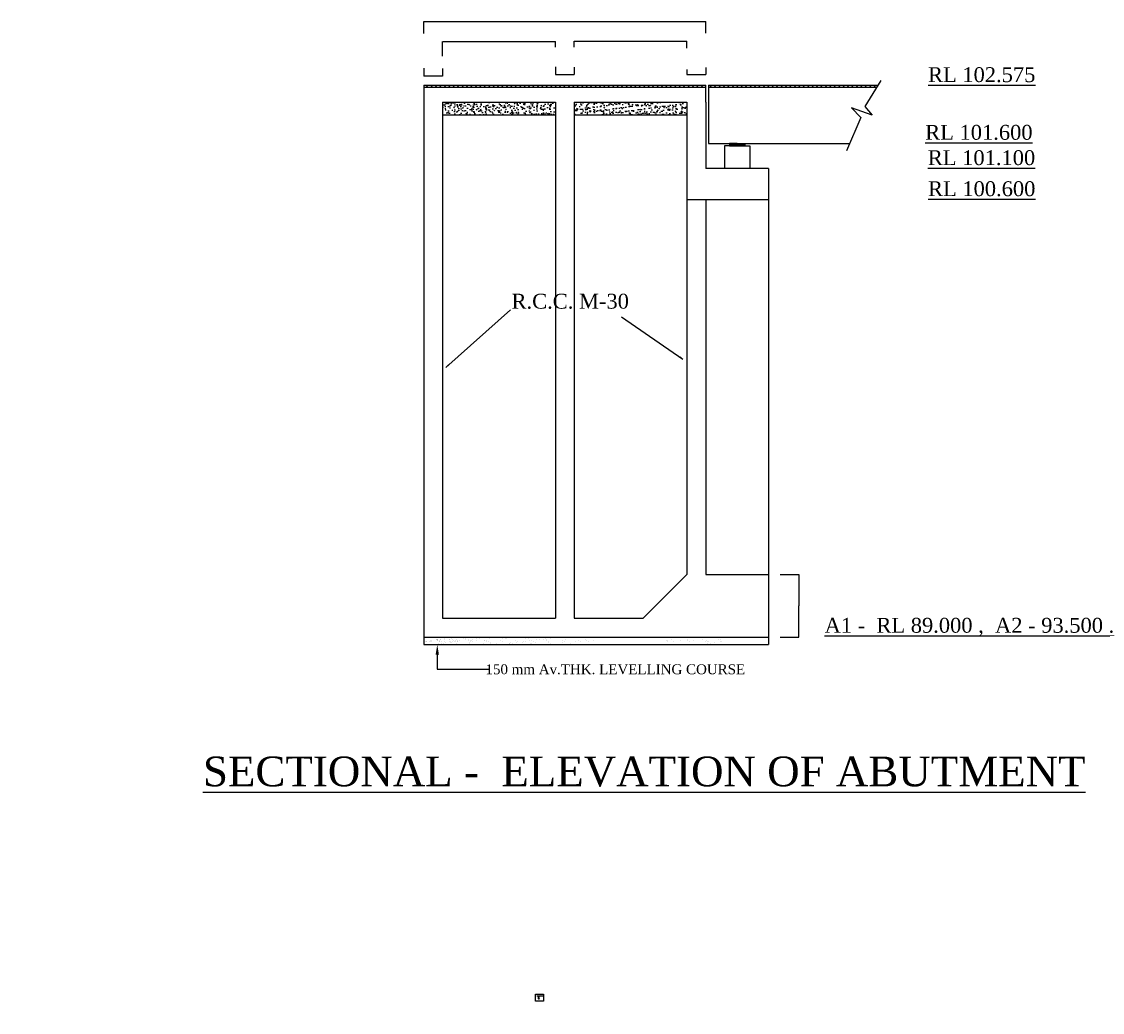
# Model space of a CAD drawing. Header units: millimetres. Extents: x -1995464 to 5167284, y 540154 to 7107547.
import ezdxf

# ---------------------------------------------------------------- set-up
doc = ezdxf.new("R2010")
doc.units = ezdxf.units.MM
doc.header["$MEASUREMENT"] = 0
doc.styles.get("Standard").update_dxf_attribs({"font": 'times.ttf'})
doc.dimstyles.get("Standard").update_dxf_attribs({"dimtxt": 400, "dimasz": 300, "dimexe": 150, "dimexo": 100, "dimgap": 0.09, "dimtad": 1, "dimtih": 1, "dimtoh": 1, "dimdec": 0, "dimzin": 0, "dimdsep": 46, "dimtxsty": 'Standard', "dimcen": 0.09, "dimadec": 0, "dimazin": 0, "dimtfac": 1, "dimtdec": 0, "dimtofl": 0, "dimtmove": 0, "dimatfit": 3, "dimfxl": 150, "dimtolj": 1, "dimtzin": 0, "dimarcsym": 0})
pattern_1 = [(45, (4269982, 6233424), (-14681.66, 14681.66), [])]
pattern_2 = [(50, (-356129130, -232533960), (58938.3176, -5156.4347), [6162.86, -67791.456]), (355, (-356129130, -232533960), (-11401.4, 61808.727), [4930.288, -54233.165]), (100.4514, (-356124217, -232534390), (47536.9615, 56652.255), [5237.6246, -57613.872]), (46.1842, (-356129130, -232517530), (87696.757, -13600.939), [9244.29, -101687.184]), (96.6356, (-356121820, -232518660), (76802.6, 80044.69), [7856.437, -86420.794]), (351.1842, (-356129130, -232517530), (76802.538, 80044.75), [7395.432, -81349.747]), (21, (-356120910, -232521636), (49048.725, -33083.7827), [6162.86, -67791.456]), (326, (-356120910, -232521636), (19993.5765, 59586.639), [4930.288, -54233.165]), (71.4514, (-356116824, -232524393), (69042.3215, 26502.802), [5237.6246, -57613.872]), (37.5, (-356129128, -232533962), (999.1931, 27354.3745), [0, -53575.793, 0, -55054.8793, 0, -54438.5933]), (7.5, (-356129128, -232533962), (21616.8084, 32409.3868), [0, -31389.4983, 0, -52343.221, 0, -20748.294]), (327.5, (-356147452, -232533962), (43864.9698, -1853.3668), [0, -20542.8654, 0, -64093.74, 0, -85047.4628]), (317.5, (-356155670, -232533960), (47921.26, 8225.7727), [0, -26705.725, 0, -42564.817, 0, -60396.0243])]

# ---------------------------------------------------------------- blocks, each defined once
blk = doc.blocks.new('*D10')
at = {"color": 0, "lineweight": -2, "ltscale": 20, "transparency": 16777216}
for p, q in [((3031428, 3442770), (3154956, 3442770)), ((3154806, 3442670), (3154806, 3235358)), ((3154806, 3027740), (3154806, 3235052)), ((3031428, 3027640), (3154956, 3027640))]:
    blk.add_line(p, q, dxfattribs=at)
at = {"color": 0, "ltscale": 20, "transparency": 16777216}
for points in [[(3154789, 3442670), (3154822, 3442670), (3154806, 3442770)], [(3154789, 3027740), (3154822, 3027740), (3154806, 3027640)]]:
    blk.add_solid(points, dxfattribs=at)
at = {"layer": 'Defpoints', "color": 0, "ltscale": 20, "transparency": 16777216}
for p in [(3031328, 3442770), (3031328, 3027640), (3154806, 3027640)]:
    blk.add_point(p, dxfattribs=at)
at = {"color": 0, "ltscale": 20, "transparency": 16777216, "insert": (3154806, 3235205), "char_height": 400, "attachment_point": 5}
blk.add_mtext('\\A1;{\\H0.75x;1000}', dxfattribs=at)
blk = doc.blocks.new('*D11')
at = {"color": 0, "lineweight": -2, "ltscale": 20, "transparency": 16777216}
for p, q in [((670346, 7029348), (670346, 7107287)), ((2538911, 7107137), (670646, 7107137)), ((2539211, 7030630), (2539211, 7107287))]:
    blk.add_line(p, q, dxfattribs=at)
at = {"color": 0, "ltscale": 20, "transparency": 16777216}
for points in [[(670646, 7107187), (670646, 7107087), (670346, 7107137)], [(2538911, 7107187), (2538911, 7107087), (2539211, 7107137)]]:
    blk.add_solid(points, dxfattribs=at)
at = {"layer": 'Defpoints', "color": 0, "ltscale": 20, "transparency": 16777216}
for p in [(670346, 7107137), (670346, 7029248), (2539211, 7030530)]:
    blk.add_point(p, dxfattribs=at)
at = {"color": 0, "ltscale": 20, "transparency": 16777216, "insert": (1594973, 7107290), "char_height": 400, "attachment_point": 5}
blk.add_mtext('\\A1;{\\H0.75x;4500}', dxfattribs=at)
blk = doc.blocks.new('*D12')
at = {"color": 0, "lineweight": -2, "ltscale": 20, "transparency": 16777216}
for p, q in [((670346, 6798199), (670346, 6746546)), ((794786, 6746696), (670446, 6746696)), ((794886, 6796895), (794886, 6746546))]:
    blk.add_line(p, q, dxfattribs=at)
at = {"color": 0, "ltscale": 20, "transparency": 16777216}
for points in [[(670446, 6746713), (670446, 6746679), (670346, 6746696)], [(794786, 6746713), (794786, 6746679), (794886, 6746696)]]:
    blk.add_solid(points, dxfattribs=at)
at = {"layer": 'Defpoints', "color": 0, "ltscale": 20, "transparency": 16777216}
for p in [(670346, 6798299), (670346, 6746696), (794886, 6796995)]:
    blk.add_point(p, dxfattribs=at)
at = {"color": 0, "ltscale": 20, "transparency": 16777216, "insert": (732616, 6746823), "char_height": 400, "attachment_point": 5}
blk.add_mtext('\\A1;{\\H0.625x;300}', dxfattribs=at)
blk = doc.blocks.new('*D13')
at = {"color": 0, "lineweight": -2, "ltscale": 20, "transparency": 16777216}
for p, q in [((1542120, 6807894), (1542120, 6756235)), ((1666659, 6804778), (1666659, 6756235)), ((1542220, 6756385), (1666559, 6756385))]:
    blk.add_line(p, q, dxfattribs=at)
at = {"color": 0, "ltscale": 20, "transparency": 16777216}
for points in [[(1542220, 6756402), (1542220, 6756368), (1542120, 6756385)], [(1666559, 6756402), (1666559, 6756368), (1666659, 6756385)]]:
    blk.add_solid(points, dxfattribs=at)
at = {"layer": 'Defpoints', "color": 0, "ltscale": 20, "transparency": 16777216}
for p in [(1542120, 6807994), (1666659, 6804878), (1666659, 6756385)]:
    blk.add_point(p, dxfattribs=at)
at = {"color": 0, "ltscale": 20, "transparency": 16777216, "insert": (1604389, 6756512), "char_height": 400, "attachment_point": 5}
blk.add_mtext('\\A1;{\\H0.625x;300}', dxfattribs=at)
blk = doc.blocks.new('*D14')
at = {"color": 0, "lineweight": -2, "ltscale": 20, "transparency": 16777216}
for p, q in [((2413893, 6790343), (2413893, 6757424)), ((2413993, 6757574), (2539111, 6757574)), ((2539211, 6803974), (2539211, 6757424))]:
    blk.add_line(p, q, dxfattribs=at)
at = {"color": 0, "ltscale": 20, "transparency": 16777216}
for points in [[(2413993, 6757591), (2413993, 6757558), (2413893, 6757574)], [(2539111, 6757591), (2539111, 6757558), (2539211, 6757574)]]:
    blk.add_solid(points, dxfattribs=at)
at = {"layer": 'Defpoints', "color": 0, "ltscale": 20, "transparency": 16777216}
for p in [(2413893, 6790443), (2539211, 6804074), (2539211, 6757574)]:
    blk.add_point(p, dxfattribs=at)
at = {"color": 0, "ltscale": 20, "transparency": 16777216, "insert": (2476552, 6757702), "char_height": 400, "attachment_point": 5}
blk.add_mtext('\\A1;{\\H0.625x;300}', dxfattribs=at)
blk = doc.blocks.new('*D15')
at = {"color": 0, "lineweight": -2, "ltscale": 20, "transparency": 16777216}
for p, q in [((794886, 6877925), (794886, 6975764)), ((795086, 6975614), (1541920, 6975614)), ((1542120, 6938659), (1542120, 6975764))]:
    blk.add_line(p, q, dxfattribs=at)
at = {"color": 0, "ltscale": 20, "transparency": 16777216}
for points in [[(795086, 6975648), (795086, 6975581), (794886, 6975614)], [(1541920, 6975648), (1541920, 6975581), (1542120, 6975614)]]:
    blk.add_solid(points, dxfattribs=at)
at = {"layer": 'Defpoints', "color": 0, "ltscale": 20, "transparency": 16777216}
for p in [(1542120, 6975614), (794886, 6877825), (1542120, 6938559)]:
    blk.add_point(p, dxfattribs=at)
at = {"color": 0, "ltscale": 20, "transparency": 16777216, "insert": (1168503, 6975767), "char_height": 400, "attachment_point": 5}
blk.add_mtext('\\A1;{\\H0.75x;1800}', dxfattribs=at)
blk = doc.blocks.new('*D16')
at = {"color": 0, "lineweight": -2, "ltscale": 20, "transparency": 16777216}
for p, q in [((1666659, 6938659), (1666659, 6978885)), ((1666859, 6978735), (2413693, 6978735)), ((2413893, 6931248), (2413893, 6978885))]:
    blk.add_line(p, q, dxfattribs=at)
at = {"color": 0, "ltscale": 20, "transparency": 16777216}
for points in [[(1666859, 6978768), (1666859, 6978702), (1666659, 6978735)], [(2413693, 6978768), (2413693, 6978702), (2413893, 6978735)]]:
    blk.add_solid(points, dxfattribs=at)
at = {"layer": 'Defpoints', "color": 0, "ltscale": 20, "transparency": 16777216}
for p in [(2413893, 6978735), (1666659, 6938559), (2413893, 6931148)]:
    blk.add_point(p, dxfattribs=at)
at = {"color": 0, "ltscale": 20, "transparency": 16777216, "insert": (2040276, 6978888), "char_height": 400, "attachment_point": 5}
blk.add_mtext('\\A1;{\\H0.75x;1800}', dxfattribs=at)

msp = doc.modelspace()

# ---------------------------------------------------------------- hatches: boundary and pattern name
h = msp.add_hatch()
h.set_pattern_fill('ANSI31', color=256, scale=166103.9809, style=0)
h.set_pattern_definition(pattern_1)
h.paths.add_polyline_path([(670346.5, 6686080.2), (670346.5, 6673622.4), (2539210.9, 6673622.4), (2539210.9, 6686080.2)])
h = msp.add_hatch()
h.set_pattern_fill('ANSI31', color=256, scale=166103.9809, style=0)
h.set_pattern_definition(pattern_1)
h.paths.add_polyline_path([(3679038.9, 6686080.2), (2555821.3, 6686080.2), (2555821.3, 6673622.4), (2871418.8, 6673622.4), (3671383.5, 6673622.4)])
at = {"ltscale": 20}
h = msp.add_hatch(dxfattribs=at)
h.set_pattern_fill('AR-CONC', color=0, scale=8217.146161, style=0)
h.set_pattern_definition(pattern_2)
h.paths.add_polyline_path([(1542119.9, 6573960.1), (794885.5, 6573960.1), (794885.5, 6488977.9), (1542119.9, 6488977.9)])
h = msp.add_hatch(dxfattribs=at)
h.set_pattern_fill('AR-CONC', color=0, scale=8217.146161, style=0)
h.set_pattern_definition(pattern_2)
h.paths.add_polyline_path([(2413893.4, 6573960.1), (1666659, 6573960.1), (1666659, 6488977.9), (2413893.4, 6488977.9)])
h = msp.add_hatch()
h.set_pattern_fill('_USER', color=256, scale=83.05199, style=0, pattern_type=0)
h.set_pattern_definition([(0, (3190062.45, 6183709.3), (0, 83.05199), [])])
h.paths.add_polyline_path([(2796633.1, 6300005.2), (2746801.9, 6300005.2), (2696970.7, 6300005.2), (2696970.7, 6283394.8), (2746801.9, 6283394.8), (2796633.1, 6283394.8)])
h = msp.add_hatch(color=1, dxfattribs=at)
h.dxf.hatch_style = 1
h.paths.add_polyline_path([(1418670.6, 649309.7, 1), (1418275.3, 649309.7, 1)])
h = msp.add_hatch(color=1, dxfattribs=at)
h.dxf.hatch_style = 1
h.paths.add_polyline_path([(1436428.6, 649306.4, 1), (1436033.3, 649306.4, 1)])
h = msp.add_hatch(color=1, dxfattribs=at)
h.dxf.hatch_style = 1
h.paths.add_polyline_path([(1458342.1, 649309.7, 1), (1457946.8, 649309.7, 1)])
h = msp.add_hatch(color=1, dxfattribs=at)
h.dxf.hatch_style = 1
h.paths.add_polyline_path([(1427157.2, 633834.6, 1), (1426761.9, 633834.6, 1)])
h = msp.add_hatch(color=1, dxfattribs=at)
h.dxf.hatch_style = 1
h.paths.add_polyline_path([(1427169.8, 639338.6, 1), (1426774.5, 639338.6, 1)])
h = msp.add_hatch(color=1, dxfattribs=at)
h.dxf.hatch_style = 1
h.paths.add_polyline_path([(1428392.2, 630733, 1), (1427996.9, 630733, 1)])
h = msp.add_hatch(color=1, dxfattribs=at)
h.dxf.hatch_style = 1
h.paths.add_polyline_path([(1430784.5, 632477.7, 1), (1430389.2, 632477.7, 1)])
h = msp.add_hatch(color=1, dxfattribs=at)
h.dxf.hatch_style = 1
h.paths.add_polyline_path([(1434222.5, 634984.9, 1), (1433827.2, 634984.9, 1)])

# ---------------------------------------------------------------- linework, layer by layer
for p, q in [((670346.5, 6686080.2), (2539210.9, 6686080.2)), ((670346.5, 6673622.4), (2539210.9, 6673622.4)), ((2539210.9, 6573960.1), (2539210.9, 6686080.2)), ((2555821.3, 6686080.2), (2555821.3, 6300005.2)), ((2555821.3, 6686080.2), (3679038.9, 6686080.2)), ((2555821.3, 6673622.4), (3671383.5, 6673622.4)), ((3698643.4, 6717983), (3591959.7, 6544374.9)), ((794885.5, 6573960.1), (1542119.9, 6573960.1)), ((1666659, 6573960.1), (2413893.4, 6573960.1)), ((2539210.9, 6573960.1), (2539210.9, 6133901.3)), ((3642523.4, 6487098.3), (3505661.4, 6536660.1)), ((3505661.4, 6536660.1), (3565918.9, 6471370.5)), ((3591959.7, 6544374.9), (3642523.4, 6487098.3)), ((794885.5, 6488977.9), (1542119.9, 6488977.9)), ((1666659, 6488977.9), (2413893.4, 6488977.9)), ((3565918.9, 6471370.5), (3472160.9, 6250150.9)), ((2555821.3, 6300005.2), (3493290.3, 6300005.2)), ((2746801.9, 6283394.8), (2663749.9, 6283394.8)), ((2663749.9, 6283394.8), (2663749.9, 6133901.3)), ((2746801.9, 6300005.2), (2696970.7, 6300005.2)), ((2696970.7, 6300005.2), (2696970.7, 6283394.8)), ((2746801.9, 6300005.2), (2796633.1, 6300005.2)), ((2746801.9, 6283394.8), (2829853.9, 6283394.8)), ((2796633.1, 6300005.2), (2796633.1, 6283394.8)), ((2829853.9, 6283394.8), (2829853.9, 6133901.3)), ((2954341.1, 6133901.3), (2539210.9, 6133901.3)), ((2954341.1, 6133901.3), (2954341.1, 2977808.9)), ((2954341.1, 5926336.1), (2413893.4, 5926336.1)), ((2539210.9, 5926336.1), (2539210.9, 3442770.3)), ((2539210.9, 3442770.3), (2954341.1, 3442770.3)), ((794885.5, 3152179.1), (1542119.9, 3152179.1)), ((1666659, 3152179.1), (2123302.3, 3152179.1)), ((670346.5, 3027640.1), (2539210.9, 3027640.1)), ((671001, 3013048.2), (671001, 3013048.2)), ((679398.8, 3024002.5), (679398.8, 3024002.5)), ((752972.7, 3011658.8), (752972.7, 3011658.8)), ((753280.4, 3010359.4), (753280.4, 3010359.4)), ((757959.5, 3014157.4), (757959.5, 3014157.4)), ((758638.3, 3009479.8), (758638.3, 3009479.8)), ((761763.6, 3008361.2), (761763.6, 3008361.2)), ((763002.9, 3009645.2), (763002.9, 3009645.2)), ((779055.3, 3010637.7), (779055.3, 3010637.7)), ((780294.6, 3011921.6), (780294.6, 3011921.6)), ((806063.3, 3014193.4), (806063.3, 3014193.4)), ((807302.6, 3015477.3), (807302.6, 3015477.3)), ((808166.4, 3026676.1), (808166.4, 3026676.1)), ((814259.2, 3027279), (814259.2, 3027279)), ((837954.4, 3011251.2), (837954.4, 3011251.2)), ((842941.2, 3013749.8), (842941.2, 3013749.8)), ((851186.4, 3020134), (851186.4, 3020134)), ((852425.7, 3021417.9), (852425.7, 3021417.9)), ((862092.5, 3009667.8), (862092.5, 3009667.8)), ((868478.1, 3022410.5), (868478.1, 3022410.5)), ((869717.4, 3023694.4), (869717.4, 3023694.4)), ((886211.7, 3009217.6), (886211.7, 3009217.6)), ((895486.1, 3025966.1), (895486.1, 3025966.1)), ((932667.1, 3016982.4), (932667.1, 3016982.4)), ((941097.8, 3025534.3), (941097.8, 3025534.3)), ((947221, 3019923.3), (947221, 3019923.3)), ((948767.3, 3009217.2), (948767.3, 3009217.2)), ((966059, 3011493.7), (966059, 3011493.7)), ((993067, 3015049.3), (993067, 3015049.3)), ((1019625.5, 3018091.6), (1019625.5, 3018091.6)), ((1038190.1, 3020989.9), (1038190.1, 3020989.9)), ((1055481.8, 3023266.4), (1055481.8, 3023266.4)), ((1075988.6, 3022596.9), (1075988.6, 3022596.9)), ((1082489.8, 3026822.1), (1082489.8, 3026822.1)), ((1083720.6, 3008539.8), (1083720.6, 3008539.8)), ((1104607.3, 3017684), (1104607.3, 3017684)), ((1194333.1, 3020916.7), (1194333.1, 3020916.7)), ((1208920, 3021455.1), (1208920, 3021455.1)), ((1215043.2, 3015844.2), (1215043.2, 3015844.2)), ((1281291.6, 3022025.8), (1281291.6, 3022025.8)), ((1343810.8, 3018517.8), (1343810.8, 3018517.8)), ((1366273.4, 3021618.2), (1366273.4, 3021618.2)), ((1418352.9, 3008789.2), (1418352.9, 3008789.2)), ((1435644.6, 3011065.7), (1435644.6, 3011065.7)), ((1455999.2, 3024850.9), (1455999.2, 3024850.9)), ((1462652.6, 3014621.4), (1462652.6, 3014621.4)), ((1476742.2, 3017375.9), (1476742.2, 3017375.9)), ((1482865.4, 3011765), (1482865.4, 3011765)), ((1507775.7, 3020561.9), (1507775.7, 3020561.9)), ((1525067.4, 3022838.4), (1525067.4, 3022838.4)), ((1542957.6, 3025960.1), (1542957.6, 3025960.1)), ((1552075.4, 3026394.1), (1552075.4, 3026394.1)), ((1611633, 3014438.6), (1611633, 3014438.6)), ((1627939.4, 3025552.5), (1627939.4, 3025552.5)), ((1744564.4, 3013296.8), (1744564.4, 3013296.8)), ((2313349.8, 3008727.8), (2313349.8, 3008727.8)), ((2416804, 3008915.8), (2416804, 3008915.8)), ((2520258.3, 3009103.8), (2520258.3, 3009103.8)), ((2539210.9, 3027640.1), (2954341.1, 3027640.1)), ((2623712.6, 3009291.8), (2623712.6, 3009291.8)), ((2634542.8, 3010549.6), (2634542.8, 3010549.6)), ((2654020.2, 3024605.4), (2654020.2, 3024605.4)), ((670346.5, 2977808.9), (2539210.9, 2977808.9)), ((672090.5, 2996795.1), (672090.5, 2996795.1)), ((672340.7, 2996588.5), (672340.7, 2996588.5)), ((683912.6, 2998863), (683912.6, 2998863)), ((689632.4, 2998865), (689632.4, 2998865)), ((690871.7, 3000148.9), (690871.7, 3000148.9)), ((708300.4, 2997519), (708300.4, 2997519)), ((713154.6, 2979777.3), (713154.6, 2979777.3)), ((714393.3, 2998121.9), (714393.3, 2998121.9)), ((716640.4, 3002420.6), (716640.4, 3002420.6)), ((717879.7, 3003704.6), (717879.7, 3003704.6)), ((723369.7, 2998746.9), (723369.7, 2998746.9)), ((724798.5, 2979731.1), (724798.5, 2979731.1)), ((761535.7, 3005907.8), (761535.7, 3005907.8)), ((769921.6, 2985671.7), (769921.6, 2985671.7)), ((772647.3, 3000555), (772647.3, 3000555)), ((773357.8, 3007975.8), (773357.8, 3007975.8)), ((775544.7, 2996983), (775544.7, 2996983)), ((786345.8, 2980060.5), (786345.8, 2980060.5)), ((787213.3, 2987948.2), (787213.3, 2987948.2)), ((787366.9, 2999051), (787366.9, 2999051)), ((797893.6, 2980511.5), (797893.6, 2980511.5)), ((802880.4, 2983010), (802880.4, 2983010)), ((810328.2, 2999856.1), (810328.2, 2999856.1)), ((814221.3, 2991503.9), (814221.3, 2991503.9)), ((841231.8, 2996377.2), (841231.8, 2996377.2)), ((847324.7, 2996980.1), (847324.7, 2996980.1)), ((847355.1, 2990766.3), (847355.1, 2990766.3)), ((853447.9, 2991369.2), (853447.9, 2991369.2)), ((859344.5, 2997444.4), (859344.5, 2997444.4)), ((864989.9, 3006095.8), (864989.9, 3006095.8)), ((876101.6, 3000743), (876101.6, 3000743)), ((876636.2, 2999720.9), (876636.2, 2999720.9)), ((876812.1, 3008163.8), (876812.1, 3008163.8)), ((878999, 2997171), (878999, 2997171)), ((884852, 2981620.6), (884852, 2981620.6)), ((889838.8, 2984119.2), (889838.8, 2984119.2)), ((890821.1, 2999239), (890821.1, 2999239)), ((892335, 3003606.7), (892335, 3003606.7)), ((895310, 2999448.5), (895310, 2999448.5)), ((903644.2, 3003276.6), (903644.2, 3003276.6)), ((968444.2, 3006283.8), (968444.2, 3006283.8)), ((974820.6, 2983711.6), (974820.6, 2983711.6)), ((976122.7, 2993439.8), (976122.7, 2993439.8)), ((980266.3, 3008351.8), (980266.3, 3008351.8)), ((982453.3, 2997359), (982453.3, 2997359)), ((985035.8, 3002681.2), (985035.8, 3002681.2)), ((994275.4, 2999427), (994275.4, 2999427)), ((1021102.6, 3006280.3), (1021102.6, 3006280.3)), ((1064546.4, 2986944.2), (1064546.4, 2986944.2)), ((1071898.5, 3006471.8), (1071898.5, 3006471.8)), ((1071994.3, 3003790.4), (1071994.3, 3003790.4)), ((1085907.6, 2997547), (1085907.6, 2997547)), ((1097729.7, 2999615), (1097729.7, 2999615)), ((1109054, 2992298), (1109054, 2992298)), ((1115177.3, 2986687.1), (1115177.3, 2986687.1)), ((1151504.9, 2988053.4), (1151504.9, 2988053.4)), ((1175352.8, 3006659.8), (1175352.8, 3006659.8)), ((1189361.8, 2997735), (1189361.8, 2997735)), ((1194384.1, 2979303.1), (1194384.1, 2979303.1)), ((1236486.7, 2987645.8), (1236486.7, 2987645.8)), ((1239507.2, 2985243.7), (1239507.2, 2985243.7)), ((1243944.9, 2989360.7), (1243944.9, 2989360.7)), ((1256798.9, 2987520.2), (1256798.9, 2987520.2)), ((1278807, 3006847.8), (1278807, 3006847.8)), ((1283806.9, 2991075.9), (1283806.9, 2991075.9)), ((1292816.1, 2997923), (1292816.1, 2997923)), ((1326212.5, 2990878.5), (1326212.5, 2990878.5)), ((1328930, 2997016.5), (1328930, 2997016.5)), ((1346221.7, 2999293), (1346221.7, 2999293)), ((1373229.7, 3002848.6), (1373229.7, 3002848.6)), ((1376876.3, 2988218.8), (1376876.3, 2988218.8)), ((1382261.3, 3007035.8), (1382261.3, 3007035.8)), ((1382999.5, 2982607.9), (1382999.5, 2982607.9)), ((1396270.4, 2998111), (1396270.4, 2998111)), ((1413171, 2991987.6), (1413171, 2991987.6)), ((1485715.6, 3007223.8), (1485715.6, 3007223.8)), ((1498152.7, 2991580.1), (1498152.7, 2991580.1)), ((1499724.6, 2998299), (1499724.6, 2998299)), ((1511767.1, 2985281.5), (1511767.1, 2985281.5)), ((1587878.5, 2994812.7), (1587878.5, 2994812.7)), ((1589169.8, 3007411.8), (1589169.8, 3007411.8)), ((1603178.9, 2998487), (1603178.9, 2998487)), ((1644698.5, 2984139.7), (1644698.5, 2984139.7)), ((1650821.7, 2978528.8), (1650821.7, 2978528.8)), ((1674837, 2995921.9), (1674837, 2995921.9)), ((1692624.1, 3007599.8), (1692624.1, 3007599.8)), ((1706633.2, 2998675), (1706633.2, 2998675)), ((1750687.6, 3007685.8), (1750687.6, 3007685.8)), ((1759818.8, 2995514.3), (1759818.8, 2995514.3)), ((1779589.3, 2981202.3), (1779589.3, 2981202.3)), ((1796078.4, 3007787.8), (1796078.4, 3007787.8)), ((2280208.8, 3005138.4), (2280208.8, 3005138.4)), ((2283150.9, 3003382.8), (2283150.9, 3003382.8)), ((2286332.1, 2999527.5), (2286332.1, 2999527.5)), ((2327358.8, 2999803), (2327358.8, 2999803)), ((2372876.7, 3006615.4), (2372876.7, 3006615.4)), ((2415099.6, 3002201.1), (2415099.6, 3002201.1)), ((2430813.1, 2999991), (2430813.1, 2999991)), ((2459835.2, 3007724.6), (2459835.2, 3007724.6)), ((2507562.7, 2980159.1), (2507562.7, 2980159.1)), ((2534267.4, 3000179), (2534267.4, 3000179)), ((2539210.9, 2977808.9), (2954341.1, 2977808.9)), ((2544817, 3007317), (2544817, 3007317)), ((2548031, 3001059.2), (2548031, 3001059.2)), ((2552685.8, 2986099.7), (2552685.8, 2986099.7)), ((2554154.3, 2995448.3), (2554154.3, 2995448.3)), ((2569977.5, 2988376.2), (2569977.5, 2988376.2)), ((2596985.5, 2991931.8), (2596985.5, 2991931.8)), ((2637721.6, 3000367), (2637721.6, 3000367)), ((2642108.6, 2997872.4), (2642108.6, 2997872.4))]:
    msp.add_line(p, q)
at = {"color": 0, "ltscale": 20}
for p, q in [((670346.5, 6686080.2), (670346.5, 2977808.9)), ((794885.5, 6573960.1), (794885.5, 3152179.1)), ((1542119.9, 6573960.1), (1542119.9, 3152179.1)), ((1666659, 6573960.1), (1666659, 3152179.1)), ((2413893.4, 6573960.1), (2413893.4, 3442770.3)), ((2413893.4, 3442770.3), (2123302.3, 3152179.1))]:
    msp.add_line(p, q, dxfattribs=at)
at = {"color": 0, "linetype": 'ByBlock', "lineweight": -2, "ltscale": 2000}
for p, q in [((815707.1, 4815635), (1245697.4, 5196869.2)), ((2387584.1, 4867891.8), (1979390.7, 5149524.8))]:
    msp.add_line(p, q, dxfattribs=at)
at = {"color": 1, "ltscale": 20}
for p, q in [((1418472.9, 649309.7), (1458144.5, 649309.7)), ((1436232.6, 649309.7), (1426972.2, 639338.6)), ((1426972.2, 639338.6), (1426972.2, 633848.2)), ((1426972.2, 633848.2), (1428207.1, 630746.6)), ((1428207.1, 630746.6), (1434024.8, 634984.9))]:
    msp.add_line(p, q, dxfattribs=at)
msp.add_lwpolyline([(759177.3, 2911367.3), (759177.3, 2814416.4), (1101584.1, 2814416.4)])
msp.add_lwpolyline([(1410923.5, 660213), (1462895.5, 660213), (1462895.5, 614295), (1410923.5, 614295)], close=True, dxfattribs=at)
for centre in [(1418472.9, 649309.7), (1436230.9, 649306.4), (1458144.5, 649309.7), (1426959.6, 633834.6), (1426972.2, 639338.6), (1428194.5, 630733), (1430586.9, 632477.7), (1434024.8, 634984.9)]:
    msp.add_circle(centre, 197.6, dxfattribs=at)
for points in [[(1429522.8, 638109.6), (1430713.6, 635408.9), (1432133.5, 632387.9), (1433644.9, 628085.2)], [(1430752, 638758.4), (1431942.9, 636057.8), (1433362.7, 633036.8), (1434874.2, 628734.1)]]:
    msp.add_spline(points, degree=3, dxfattribs=at)
at = {"color": 0, "linetype": 'ByBlock', "lineweight": -2, "ltscale": 2000}
for points in [[(2366180.1, 4883180.4), (2372295.5, 4889295.8), (2387584.1, 4867891.8)], [(830995.7, 4837039.1), (837111.2, 4830923.7), (815707.1, 4815635)]]:
    msp.add_solid(points, dxfattribs=at)
msp.add_solid([(748103.8, 2911367.3), (759177.3, 2977808.9), (770250.9, 2911367.3)])

# ---------------------------------------------------------------- texts
at = {"attachment_point": 2}
for s, insert, char_height, width in [(' {\\LRL 102.575 }', (4348846.8, 6805228.6), 98605.754, 875163.18), ('{\\LRL 101.600 }', (4348846.8, 6422851.9), 98605.754, 875163.18), (' {\\H1.086x; \\H0.9998x;\\LRL 101.100 }', (4330521.5, 6254814.8), 90817.352, 924600.832), (' {\\LRL 100.600 }', (4348846.8, 6049182.8), 98605.754, 875163.18), ('R.C.C. M-30', (1640435.5, 5303542.2), 98605.754, 875163.18), ('{\\LA1 -  RL 89.000 ,  A2 - 93.500 .}', (4286155.1, 3155368.3), 98605.754, 2269343.571), ('150 mm Av.THK. LEVELLING COURSE', (1939325.2, 2847314.1), 65737.169, 2472810.928), ('{\\LSECTIONAL -  ELEVATION OF ABUTMENT}', (2131074.9, 2236104), 197211.508, 6958858.047)]:
    msp.add_mtext(s, dxfattribs=dict(at, insert=insert, char_height=char_height, width=width))
at = {"color": 0, "ltscale": 0.5, "attachment_point": 2}
for s, insert, char_height, width in [('\\pt416.67;{\\fTimes New Roman|b1|i0|c0|p18;NAGPUR}', (1418735.9, 650218.2), 500, 7287.516), (' KEY-PLAN FOR CONSTRUCTION OF HIGH LEVEL BRIDGE ACROSS \\PNALA  ON  KARETHI - BHATGUNA   ROAD. ', (1437718.5, 659078.7), 1000, 50094.16), ('\\pt416.67;{\\fTimes New Roman|b1|i0|c0|p18;RAJNANDGAON}', (1436273.8, 650195.5), 500, 7287.516), ('\\pt416.67;{\\fTimes New Roman|b1|i0|c0|p18;75 KM}', (1446928.5, 649928.6), 500, 7287.516), ('\\pt416.67;{\\fTimes New Roman|b1|i0|c0|p18;RAIPUR}', (1457968.5, 650261.9), 500, 7287.516)]:
    msp.add_mtext(s, dxfattribs=dict(at, insert=insert, char_height=char_height, width=width))
at = {"color": 0, "ltscale": 0.5, "char_height": 500, "width": 7287.516, "attachment_point": 2}
for s, insert, rotation in [('\\pt416.67;{\\fTimes New Roman|b1|i0|c0|p18;25 KM}', (1430877.5, 644558.2), 47.73246369), ('\\pt416.67;{\\fTimes New Roman|b1|i0|c0|p18;DONGARGAON}', (1423990.1, 639754.4), 5.01101974), ('\\pt416.67;{\\fTimes New Roman|b1|i0|c0|p18;KHUJJI}', (1425225.5, 634165.5), 15.9851675), ('\\pt416.67;{\\fTimes New Roman|b1|i0|c0|p18;5 KM}', (1425847.9, 636585.3), 4.77074581), ('\\pt416.67;{\\fTimes New Roman|b1|i0|c0|p18;4 KM}', (1426210.5, 632049.3), 4.77074581), ('\\pt416.67;{\\fTimes New Roman|b1|i0|c0|p18;KARETHI}', (1428194.5, 630535.4), 15.9851675), ('\\pt416.67;{\\fTimes New Roman|b1|i0|c0|p18;BHATGUNA}', (1435478.7, 636734.5), 15.9851675)]:
    msp.add_mtext(s, dxfattribs=dict(at, insert=insert, rotation=rotation))
at = {"color": 0, "linetype": 'ByBlock', "lineweight": -2, "ltscale": 2000, "char_height": 470.25, "width": 20099.412, "attachment_point": 1}
for s, insert in [('{\\fTimes New Roman|b1|i0|c0|p18;SUB-ENGINEER }', (1418741.3, 617442.1)), ('{\\fTimes New Roman|b1|i0|c0|p18;PWD BRIDGE CONST. SUB-DN.}', (1433371.6, 617121)), ('{\\fTimes New Roman|b1|i0|c0|p18;SUB-DIVISIONAL OFFICER}', (1433954.3, 617881.7)), ('{\\fTimes New Roman|b1|i0|c0|p18;RAJNANDGAON.}', (1435508.2, 616411.2)), ('{\\fTimes New Roman|b1|i0|c0|p18;EXECUTIVE ENGINEER}', (1451959, 617728)), ('{\\fTimes New Roman|b1|i0|c0|p18;DURG}', (1454818.3, 616289.4))]:
    msp.add_mtext(s, dxfattribs=dict(at, insert=insert))
at = {"color": 2, "char_height": 600, "attachment_point": 5}
for insert in [(-1994578.8, 540465.1), (-1990327, 541138)]:
    msp.add_mtext('{\\fTimes New Roman|b0|i0|c0|p18;3100}', dxfattribs=dict(at, insert=insert))

# ---------------------------------------------------------------- dimensions: what is measured, and where the dimension line sits
at = {"color": 0, "ltscale": 20}
dim = msp.add_linear_dim(base=(670346.5, 7107136.9), p1=(2539210.9, 7030529.9), p2=(670346.5, 7029247.7), text='{\\H0.75x;4500}', dimstyle='Standard', dxfattribs=at)
dim.commit()
dim.dimension.update_dxf_attribs({"geometry": '*D11', "text_midpoint": (1594973.3, 7107136.9), "dimtype": 160})
for base, p1, p2, text, override, picture, middle in [((1542119.9, 6975614.5), (794885.5, 6877824.9), (1542119.9, 6938558.9), '{\\H0.75x;1800}', {"dimasz": 200}, '*D15', (1168502.7, 6975614.5)), ((2413893.4, 6978735), (1666659, 6938558.9), (2413893.4, 6931148.1), '{\\H0.75x;1800}', {"dimasz": 200}, '*D16', (2040276.2, 6978735)), ((670346.5, 6746695.9), (794885.5, 6796994.7), (670346.5, 6798299.4), '{\\H0.625x;300}', {"dimasz": 100}, '*D12', (732616, 6746695.9)), ((2539210.9, 6757574.3), (2413893.4, 6790442.8), (2539210.9, 6804074.3), '{\\H0.625x;300}', {"dimasz": 100}, '*D14', (2476552.1, 6757574.3))]:
    dim = msp.add_linear_dim(base=base, p1=p1, p2=p2, text=text, dimstyle='Standard', override=override, dxfattribs=at)
    dim.commit()
    dim.dimension.update_dxf_attribs({"geometry": picture, "text_midpoint": middle, "dimtype": 160})
dim = msp.add_linear_dim(base=(1666659, 6756385.1), p1=(1542119.9, 6807994.4), p2=(1666659, 6804878.4), text='{\\H0.625x;300}', dimstyle='Standard', override={"dimasz": 100}, dxfattribs=at)
dim.commit()
dim.dimension.update_dxf_attribs({"geometry": '*D13', "text_midpoint": (1604389.5, 6756512.4)})
dim = msp.add_linear_dim(base=(3154805.6, 3027640.1), p1=(3031327.8, 3442770.3), p2=(3031327.8, 3027640.1), angle=90, text='{\\H0.75x;1000}', dimstyle='Standard', override={"dimasz": 100}, dxfattribs=at)
dim.commit()
dim.dimension.update_dxf_attribs({"geometry": '*D10', "text_midpoint": (3154805.6, 3235205.2), "dimtype": 160})

doc.saveas('drawing.dxf')
